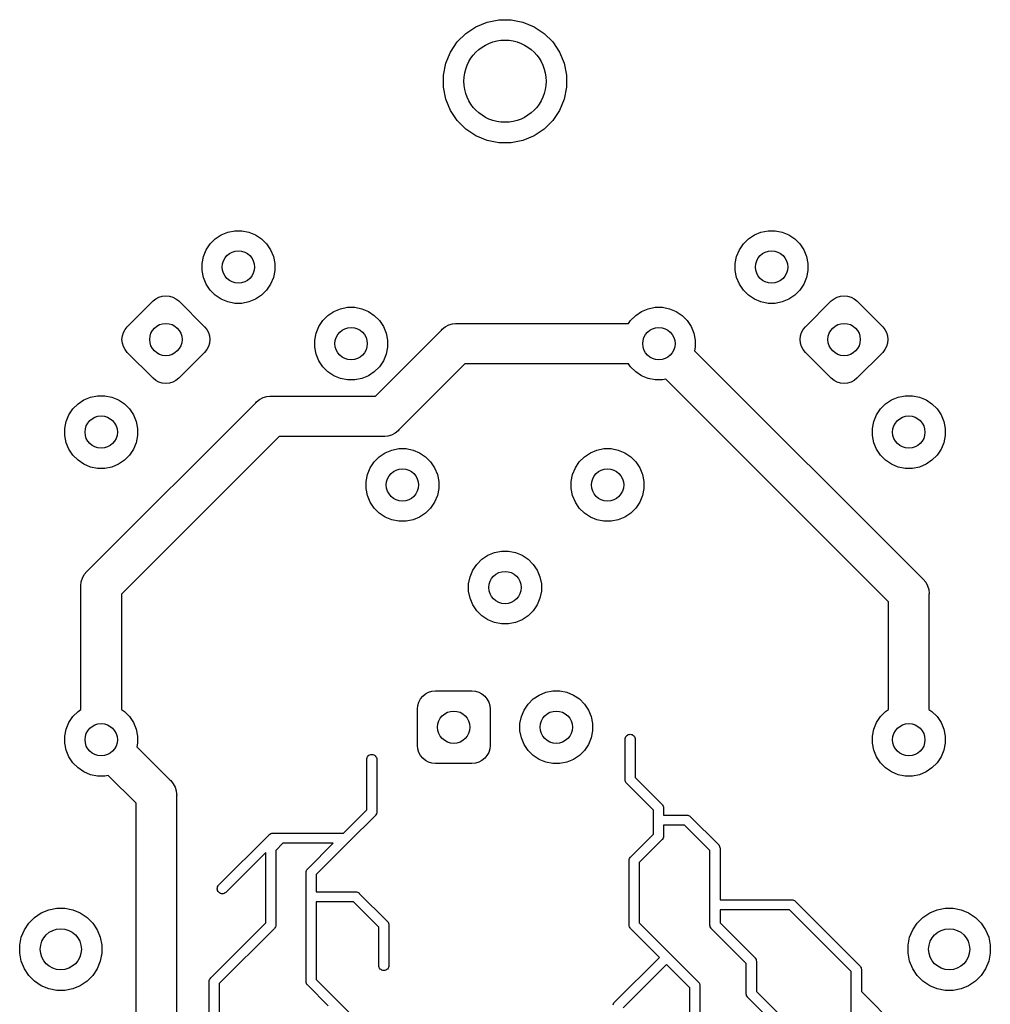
# Model space of a CAD drawing. Extents: x 5.02 to 6.67, y -5.6 to -2.91.
# Tile 9 of 9: x 5.37 to 6.32, y -3.87 to -2.91. Entities that reach past the tile are written whole.
import ezdxf

# ---------------------------------------------------------------- set-up
doc = ezdxf.new("R2010")
doc.units = 0
doc.header["$MEASUREMENT"] = 0
doc.layers.add('BLACK', color=7, linetype='CONTINUOUS')

msp = doc.modelspace()

# ---------------------------------------------------------------- linework, layer by layer
at = {"layer": 'BLACK', "linetype": 'CONTINUOUS'}
for p, q in [((5.81804, -2.91927), (5.82896, -2.91475)), ((5.82896, -2.91475), (5.84055, -2.91244)), ((5.84055, -2.91244), (5.85237, -2.91244)), ((5.85237, -2.91244), (5.86396, -2.91475)), ((5.86396, -2.91475), (5.87488, -2.91927)), ((5.79985, -2.93419), (5.80821, -2.92584)), ((5.80821, -2.92584), (5.81804, -2.91927)), ((5.87488, -2.91927), (5.8847, -2.92584)), ((5.8847, -2.92584), (5.89306, -2.93419)), ((5.79329, -2.94402), (5.79985, -2.93419)), ((5.89306, -2.93419), (5.89963, -2.94402)), ((5.78876, -2.95494), (5.79329, -2.94402)), ((5.89963, -2.94402), (5.90415, -2.95494)), ((5.78646, -2.96653), (5.78876, -2.95494)), ((5.90415, -2.95494), (5.90646, -2.96653)), ((5.78646, -2.97835), (5.78646, -2.96653)), ((5.90646, -2.96653), (5.90646, -2.97835)), ((5.78876, -2.98994), (5.78646, -2.97835)), ((5.90646, -2.97835), (5.90415, -2.98994)), ((5.79329, -3.00086), (5.78876, -2.98994)), ((5.90415, -2.98994), (5.89963, -3.00086)), ((5.79985, -3.01069), (5.79329, -3.00086)), ((5.89963, -3.00086), (5.89306, -3.01069)), ((5.80821, -3.01905), (5.79985, -3.01069)), ((5.89306, -3.01069), (5.8847, -3.01905)), ((5.81804, -3.02561), (5.80821, -3.01905)), ((5.8847, -3.01905), (5.87488, -3.02561)), ((5.82896, -3.03014), (5.81804, -3.02561)), ((5.84055, -3.03244), (5.82896, -3.03014)), ((5.85237, -3.03244), (5.84055, -3.03244)), ((5.86396, -3.03014), (5.85237, -3.03244)), ((5.87488, -3.02561), (5.86396, -3.03014)), ((5.56975, -3.12222), (5.5762, -3.11955)), ((5.5762, -3.11955), (5.58305, -3.11819)), ((5.58305, -3.11819), (5.59003, -3.11819)), ((5.59003, -3.11819), (5.59687, -3.11955)), ((5.59687, -3.11955), (5.60332, -3.12222)), ((6.08959, -3.12222), (6.09604, -3.11955)), ((6.09604, -3.11955), (6.10289, -3.11819)), ((6.10289, -3.11819), (6.10987, -3.11819)), ((6.10987, -3.11819), (6.11671, -3.11955)), ((6.11671, -3.11955), (6.12316, -3.12222)), ((5.55901, -3.13103), (5.56395, -3.1261)), ((5.56395, -3.1261), (5.56975, -3.12222)), ((5.60332, -3.12222), (5.60912, -3.1261)), ((5.60912, -3.1261), (5.61406, -3.13103)), ((6.07885, -3.13103), (6.08379, -3.1261)), ((6.08379, -3.1261), (6.08959, -3.12222)), ((6.12316, -3.12222), (6.12896, -3.1261)), ((6.12896, -3.1261), (6.1339, -3.13103)), ((5.55247, -3.14329), (5.55514, -3.13684)), ((5.55514, -3.13684), (5.55901, -3.13103)), ((5.61406, -3.13103), (5.61794, -3.13684)), ((5.61794, -3.13684), (5.62061, -3.14329)), ((6.07231, -3.14329), (6.07498, -3.13684)), ((6.07498, -3.13684), (6.07885, -3.13103)), ((6.1339, -3.13103), (6.13778, -3.13684)), ((6.13778, -3.13684), (6.14045, -3.14329)), ((5.5511, -3.15013), (5.55247, -3.14329)), ((5.62061, -3.14329), (5.62197, -3.15013)), ((6.07094, -3.15013), (6.07231, -3.14329)), ((6.14045, -3.14329), (6.14181, -3.15013)), ((5.5511, -3.15711), (5.5511, -3.15013)), ((5.55247, -3.16396), (5.5511, -3.15711)), ((5.62197, -3.15711), (5.62061, -3.16396)), ((5.62197, -3.15013), (5.62197, -3.15711)), ((6.07094, -3.15711), (6.07094, -3.15013)), ((6.07231, -3.16396), (6.07094, -3.15711)), ((6.14181, -3.15711), (6.14045, -3.16396)), ((6.14181, -3.15013), (6.14181, -3.15711)), ((5.55514, -3.1704), (5.55247, -3.16396)), ((5.62061, -3.16396), (5.61794, -3.1704)), ((6.07498, -3.1704), (6.07231, -3.16396)), ((6.14045, -3.16396), (6.13778, -3.1704)), ((5.55901, -3.17621), (5.55514, -3.1704)), ((5.56395, -3.18114), (5.55901, -3.17621)), ((5.61406, -3.17621), (5.60912, -3.18114)), ((5.61794, -3.1704), (5.61406, -3.17621)), ((6.07885, -3.17621), (6.07498, -3.1704)), ((6.08379, -3.18114), (6.07885, -3.17621)), ((6.1339, -3.17621), (6.12896, -3.18114)), ((6.13778, -3.1704), (6.1339, -3.17621)), ((5.47824, -3.2118), (5.5033, -3.18675)), ((5.5033, -3.18675), (5.50598, -3.18455)), ((5.50598, -3.18455), (5.50905, -3.18291)), ((5.50905, -3.18291), (5.51237, -3.1819)), ((5.51237, -3.1819), (5.51583, -3.18156)), ((5.51583, -3.18156), (5.51928, -3.1819)), ((5.51928, -3.1819), (5.52261, -3.18291)), ((5.52261, -3.18291), (5.52567, -3.18455)), ((5.52567, -3.18455), (5.52835, -3.18675)), ((5.52835, -3.18675), (5.55341, -3.2118)), ((5.56975, -3.18502), (5.56395, -3.18114)), ((5.5762, -3.18769), (5.56975, -3.18502)), ((5.60332, -3.18502), (5.59687, -3.18769)), ((5.60912, -3.18114), (5.60332, -3.18502)), ((6.08959, -3.18502), (6.08379, -3.18114)), ((6.09604, -3.18769), (6.08959, -3.18502)), ((6.12316, -3.18502), (6.11671, -3.18769)), ((6.12896, -3.18114), (6.12316, -3.18502)), ((6.13951, -3.2118), (6.16456, -3.18675)), ((6.16456, -3.18675), (6.16724, -3.18455)), ((6.16724, -3.18455), (6.17031, -3.18291)), ((6.17031, -3.18291), (6.17363, -3.1819)), ((6.17363, -3.1819), (6.17709, -3.18156)), ((6.17709, -3.18156), (6.18054, -3.1819)), ((6.18054, -3.1819), (6.18387, -3.18291)), ((6.18387, -3.18291), (6.18693, -3.18455)), ((6.18693, -3.18455), (6.18962, -3.18675)), ((6.18962, -3.18675), (6.21467, -3.2118)), ((5.58305, -3.18905), (5.5762, -3.18769)), ((5.59003, -3.18905), (5.58305, -3.18905)), ((5.59687, -3.18769), (5.59003, -3.18905)), ((5.67387, -3.20082), (5.67967, -3.19695)), ((5.67967, -3.19695), (5.68612, -3.19428)), ((5.68612, -3.19428), (5.69297, -3.19291)), ((5.69297, -3.19291), (5.69995, -3.19291)), ((5.69995, -3.19291), (5.70679, -3.19428)), ((5.70679, -3.19428), (5.71324, -3.19695)), ((5.71324, -3.19695), (5.71904, -3.20082)), ((5.97387, -3.20082), (5.97967, -3.19695)), ((5.97967, -3.19695), (5.98612, -3.19428)), ((5.98612, -3.19428), (5.99297, -3.19291)), ((5.99297, -3.19291), (5.99995, -3.19291)), ((5.99995, -3.19291), (6.00679, -3.19428)), ((6.00679, -3.19428), (6.01324, -3.19695)), ((6.01324, -3.19695), (6.01904, -3.20082)), ((6.10289, -3.18905), (6.09604, -3.18769)), ((6.10987, -3.18905), (6.10289, -3.18905)), ((6.11671, -3.18769), (6.10987, -3.18905)), ((5.66506, -3.21156), (5.66893, -3.20576)), ((5.66893, -3.20576), (5.67387, -3.20082)), ((5.71904, -3.20082), (5.72398, -3.20576)), ((5.72398, -3.20576), (5.72786, -3.21156)), ((5.96699, -3.20866), (5.96893, -3.20576)), ((5.96893, -3.20576), (5.97387, -3.20082)), ((6.01904, -3.20082), (6.02398, -3.20576)), ((6.02398, -3.20576), (6.02786, -3.21156)), ((5.4744, -3.21755), (5.47604, -3.21449)), ((5.47604, -3.21449), (5.47824, -3.2118)), ((5.55341, -3.2118), (5.55561, -3.21449)), ((5.55561, -3.21449), (5.55725, -3.21755)), ((5.66239, -3.21801), (5.66506, -3.21156)), ((5.72019, -3.27953), (5.78461, -3.21511)), ((5.72786, -3.21156), (5.73053, -3.21801)), ((5.78461, -3.21511), (5.78523, -3.21436)), ((5.78523, -3.21436), (5.78822, -3.2119)), ((5.78822, -3.2119), (5.79164, -3.21007)), ((5.79164, -3.21007), (5.79535, -3.20895)), ((5.79535, -3.20895), (5.79825, -3.20866)), ((5.79825, -3.20866), (5.79921, -3.20857)), ((5.79825, -3.20866), (5.79825, -3.20866)), ((5.79921, -3.20857), (5.80018, -3.20866)), ((5.80018, -3.20866), (5.96699, -3.20866)), ((6.02786, -3.21156), (6.03053, -3.21801)), ((6.13566, -3.21755), (6.1373, -3.21449)), ((6.1373, -3.21449), (6.13951, -3.2118)), ((6.21467, -3.2118), (6.21687, -3.21449)), ((6.21687, -3.21449), (6.21851, -3.21755)), ((5.47305, -3.22433), (5.47339, -3.22088)), ((5.47339, -3.22779), (5.47305, -3.22433)), ((5.47339, -3.22088), (5.4744, -3.21755)), ((5.55725, -3.21755), (5.55826, -3.22088)), ((5.55826, -3.22088), (5.5586, -3.22433)), ((5.5586, -3.22433), (5.55826, -3.22779)), ((5.66102, -3.22486), (5.66239, -3.21801)), ((5.66102, -3.23184), (5.66102, -3.22486)), ((5.73053, -3.21801), (5.73189, -3.22486)), ((5.73189, -3.22486), (5.73189, -3.23184)), ((6.03053, -3.21801), (6.03189, -3.22486)), ((6.03189, -3.22486), (6.03189, -3.23184)), ((6.13432, -3.22433), (6.13466, -3.22088)), ((6.13466, -3.22779), (6.13432, -3.22433)), ((6.13466, -3.22088), (6.13566, -3.21755)), ((6.21851, -3.21755), (6.21952, -3.22088)), ((6.21952, -3.22088), (6.21986, -3.22433)), ((6.21986, -3.22433), (6.21952, -3.22779)), ((5.4744, -3.23111), (5.47339, -3.22779)), ((5.47604, -3.23417), (5.4744, -3.23111)), ((5.47824, -3.23686), (5.47604, -3.23417)), ((5.55561, -3.23417), (5.55341, -3.23686)), ((5.55725, -3.23111), (5.55561, -3.23417)), ((5.55826, -3.22779), (5.55725, -3.23111)), ((5.66239, -3.23868), (5.66102, -3.23184)), ((5.73189, -3.23184), (5.73053, -3.23868)), ((6.03189, -3.23184), (6.03121, -3.23526)), ((6.03121, -3.23526), (6.25339, -3.45744)), ((6.13566, -3.23111), (6.13466, -3.22779)), ((6.1373, -3.23417), (6.13566, -3.23111)), ((6.13951, -3.23686), (6.1373, -3.23417)), ((6.21687, -3.23417), (6.21467, -3.23686)), ((6.21851, -3.23111), (6.21687, -3.23417)), ((6.21952, -3.22779), (6.21851, -3.23111)), ((5.5033, -3.26191), (5.47824, -3.23686)), ((5.55341, -3.23686), (5.52835, -3.26191)), ((5.66506, -3.24513), (5.66239, -3.23868)), ((5.66893, -3.25093), (5.66506, -3.24513)), ((5.72786, -3.24513), (5.72398, -3.25093)), ((5.73053, -3.23868), (5.72786, -3.24513)), ((6.16456, -3.26191), (6.13951, -3.23686)), ((6.21467, -3.23686), (6.18962, -3.26191)), ((5.67387, -3.25587), (5.66893, -3.25093)), ((5.72398, -3.25093), (5.71904, -3.25587)), ((5.80737, -3.24803), (5.74295, -3.31245)), ((5.96699, -3.24803), (5.80737, -3.24803)), ((5.96893, -3.25093), (5.96699, -3.24803)), ((5.97387, -3.25587), (5.96893, -3.25093)), ((5.50598, -3.26412), (5.5033, -3.26191)), ((5.50905, -3.26575), (5.50598, -3.26412)), ((5.52567, -3.26412), (5.52261, -3.26575)), ((5.52835, -3.26191), (5.52567, -3.26412)), ((5.67967, -3.25975), (5.67387, -3.25587)), ((5.68612, -3.26242), (5.67967, -3.25975)), ((5.69297, -3.26378), (5.68612, -3.26242)), ((5.69995, -3.26378), (5.69297, -3.26378)), ((5.70679, -3.26242), (5.69995, -3.26378)), ((5.71324, -3.25975), (5.70679, -3.26242)), ((5.71904, -3.25587), (5.71324, -3.25975)), ((5.97967, -3.25975), (5.97387, -3.25587)), ((5.98612, -3.26242), (5.97967, -3.25975)), ((5.99297, -3.26378), (5.98612, -3.26242)), ((5.99995, -3.26378), (5.99297, -3.26378)), ((6.00337, -3.2631), (5.99995, -3.26378)), ((6.22047, -3.4802), (6.00337, -3.2631)), ((6.16724, -3.26412), (6.16456, -3.26191)), ((6.17031, -3.26575), (6.16724, -3.26412)), ((6.18693, -3.26412), (6.18387, -3.26575)), ((6.18962, -3.26191), (6.18693, -3.26412)), ((5.51237, -3.26676), (5.50905, -3.26575)), ((5.51583, -3.2671), (5.51237, -3.26676)), ((5.51928, -3.26676), (5.51583, -3.2671)), ((5.52261, -3.26575), (5.51928, -3.26676)), ((6.17363, -3.26676), (6.17031, -3.26575)), ((6.17709, -3.2671), (6.17363, -3.26676)), ((6.18054, -3.26676), (6.17709, -3.2671)), ((6.18387, -3.26575), (6.18054, -3.26676)), ((5.43017, -3.28704), (5.43597, -3.28317)), ((5.43597, -3.28317), (5.44242, -3.2805)), ((5.44242, -3.2805), (5.44927, -3.27913)), ((5.44927, -3.27913), (5.45625, -3.27913)), ((5.45625, -3.27913), (5.46309, -3.2805)), ((5.46309, -3.2805), (5.46954, -3.28317)), ((5.46954, -3.28317), (5.47534, -3.28704)), ((5.60412, -3.28523), (5.60712, -3.28277)), ((5.60712, -3.28277), (5.61054, -3.28094)), ((5.61054, -3.28094), (5.61425, -3.27981)), ((5.61425, -3.27981), (5.61714, -3.27953)), ((5.61714, -3.27953), (5.61811, -3.27943)), ((5.61811, -3.27943), (5.61908, -3.27953)), ((5.61908, -3.27953), (5.72019, -3.27953)), ((6.21757, -3.28704), (6.22337, -3.28317)), ((6.22337, -3.28317), (6.22982, -3.2805)), ((6.22982, -3.2805), (6.23667, -3.27913)), ((6.23667, -3.27913), (6.24365, -3.27913)), ((6.24365, -3.27913), (6.25049, -3.2805)), ((6.25049, -3.2805), (6.25694, -3.28317)), ((6.25694, -3.28317), (6.26274, -3.28704)), ((5.42136, -3.29778), (5.42523, -3.29198)), ((5.42523, -3.29198), (5.43017, -3.28704)), ((5.43952, -3.44996), (5.60351, -3.28598)), ((5.47534, -3.28704), (5.48028, -3.29198)), ((5.48028, -3.29198), (5.48416, -3.29778)), ((5.60351, -3.28598), (5.60412, -3.28523)), ((6.20876, -3.29778), (6.21263, -3.29198)), ((6.21263, -3.29198), (6.21757, -3.28704)), ((6.26274, -3.28704), (6.26768, -3.29198)), ((6.26768, -3.29198), (6.27156, -3.29778)), ((5.41868, -3.30423), (5.42136, -3.29778)), ((5.48416, -3.29778), (5.48683, -3.30423)), ((6.20609, -3.30423), (6.20876, -3.29778)), ((6.27156, -3.29778), (6.27423, -3.30423)), ((5.41732, -3.31108), (5.41868, -3.30423)), ((5.41732, -3.31806), (5.41732, -3.31108)), ((5.48683, -3.30423), (5.48819, -3.31108)), ((5.48819, -3.31108), (5.48819, -3.31806)), ((6.20472, -3.31108), (6.20609, -3.30423)), ((6.20472, -3.31806), (6.20472, -3.31108)), ((6.27423, -3.30423), (6.27559, -3.31108)), ((6.27559, -3.31108), (6.27559, -3.31806)), ((5.41868, -3.3249), (5.41732, -3.31806)), ((5.62626, -3.3189), (5.47244, -3.47272)), ((5.48819, -3.31806), (5.48683, -3.3249)), ((5.72738, -3.3189), (5.62626, -3.3189)), ((5.72835, -3.31899), (5.72738, -3.3189)), ((5.72931, -3.3189), (5.72835, -3.31899)), ((5.73221, -3.31861), (5.72931, -3.3189)), ((5.73592, -3.31749), (5.73221, -3.31861)), ((5.73934, -3.31566), (5.73592, -3.31749)), ((5.74233, -3.3132), (5.73934, -3.31566)), ((5.74295, -3.31245), (5.74233, -3.3132)), ((6.20609, -3.3249), (6.20472, -3.31806)), ((6.27559, -3.31806), (6.27423, -3.3249)), ((5.42136, -3.33135), (5.41868, -3.3249)), ((5.42523, -3.33715), (5.42136, -3.33135)), ((5.48416, -3.33135), (5.48028, -3.33715)), ((5.48683, -3.3249), (5.48416, -3.33135)), ((5.73612, -3.33207), (5.74297, -3.33071)), ((5.74297, -3.33071), (5.74995, -3.33071)), ((5.74995, -3.33071), (5.75679, -3.33207)), ((5.93612, -3.33207), (5.94297, -3.33071)), ((5.94297, -3.33071), (5.94995, -3.33071)), ((5.94995, -3.33071), (5.95679, -3.33207)), ((6.20876, -3.33135), (6.20609, -3.3249)), ((6.21263, -3.33715), (6.20876, -3.33135)), ((6.27156, -3.33135), (6.26768, -3.33715)), ((6.27423, -3.3249), (6.27156, -3.33135)), ((5.43017, -3.34209), (5.42523, -3.33715)), ((5.48028, -3.33715), (5.47534, -3.34209)), ((5.71893, -3.34355), (5.72387, -3.33862)), ((5.72387, -3.33862), (5.72967, -3.33474)), ((5.72967, -3.33474), (5.73612, -3.33207)), ((5.75679, -3.33207), (5.76324, -3.33474)), ((5.76324, -3.33474), (5.76904, -3.33862)), ((5.76904, -3.33862), (5.77398, -3.34355)), ((5.91893, -3.34355), (5.92387, -3.33862)), ((5.92387, -3.33862), (5.92967, -3.33474)), ((5.92967, -3.33474), (5.93612, -3.33207)), ((5.95679, -3.33207), (5.96324, -3.33474)), ((5.96324, -3.33474), (5.96904, -3.33862)), ((5.96904, -3.33862), (5.97398, -3.34355)), ((6.21757, -3.34209), (6.21263, -3.33715)), ((6.26768, -3.33715), (6.26274, -3.34209)), ((5.43597, -3.34597), (5.43017, -3.34209)), ((5.44242, -3.34864), (5.43597, -3.34597)), ((5.44927, -3.35), (5.44242, -3.34864)), ((5.45625, -3.35), (5.44927, -3.35)), ((5.46309, -3.34864), (5.45625, -3.35)), ((5.46954, -3.34597), (5.46309, -3.34864)), ((5.47534, -3.34209), (5.46954, -3.34597)), ((5.71239, -3.35581), (5.71506, -3.34936)), ((5.71506, -3.34936), (5.71893, -3.34355)), ((5.77398, -3.34355), (5.77786, -3.34936)), ((5.77786, -3.34936), (5.78053, -3.35581)), ((5.91239, -3.35581), (5.91506, -3.34936)), ((5.91506, -3.34936), (5.91893, -3.34355)), ((5.97398, -3.34355), (5.97786, -3.34936)), ((5.97786, -3.34936), (5.98053, -3.35581)), ((6.22337, -3.34597), (6.21757, -3.34209)), ((6.22982, -3.34864), (6.22337, -3.34597)), ((6.23667, -3.35), (6.22982, -3.34864)), ((6.24365, -3.35), (6.23667, -3.35)), ((6.25049, -3.34864), (6.24365, -3.35)), ((6.25694, -3.34597), (6.25049, -3.34864)), ((6.26274, -3.34209), (6.25694, -3.34597)), ((5.71102, -3.36265), (5.71239, -3.35581)), ((5.78053, -3.35581), (5.78189, -3.36265)), ((5.91102, -3.36265), (5.91239, -3.35581)), ((5.98053, -3.35581), (5.98189, -3.36265)), ((5.71102, -3.36963), (5.71102, -3.36265)), ((5.71239, -3.37648), (5.71102, -3.36963)), ((5.78189, -3.36963), (5.78053, -3.37648)), ((5.78189, -3.36265), (5.78189, -3.36963)), ((5.91102, -3.36963), (5.91102, -3.36265)), ((5.91239, -3.37648), (5.91102, -3.36963)), ((5.98189, -3.36963), (5.98053, -3.37648)), ((5.98189, -3.36265), (5.98189, -3.36963)), ((5.71506, -3.38293), (5.71239, -3.37648)), ((5.78053, -3.37648), (5.77786, -3.38293)), ((5.91506, -3.38293), (5.91239, -3.37648)), ((5.98053, -3.37648), (5.97786, -3.38293)), ((5.71893, -3.38873), (5.71506, -3.38293)), ((5.72387, -3.39366), (5.71893, -3.38873)), ((5.77398, -3.38873), (5.76904, -3.39366)), ((5.77786, -3.38293), (5.77398, -3.38873)), ((5.91893, -3.38873), (5.91506, -3.38293)), ((5.92387, -3.39366), (5.91893, -3.38873)), ((5.97398, -3.38873), (5.96904, -3.39366)), ((5.97786, -3.38293), (5.97398, -3.38873)), ((5.72967, -3.39754), (5.72387, -3.39366)), ((5.73612, -3.40021), (5.72967, -3.39754)), ((5.76324, -3.39754), (5.75679, -3.40021)), ((5.76904, -3.39366), (5.76324, -3.39754)), ((5.92967, -3.39754), (5.92387, -3.39366)), ((5.93612, -3.40021), (5.92967, -3.39754)), ((5.96324, -3.39754), (5.95679, -3.40021)), ((5.96904, -3.39366), (5.96324, -3.39754)), ((5.74297, -3.40157), (5.73612, -3.40021)), ((5.74995, -3.40157), (5.74297, -3.40157)), ((5.75679, -3.40021), (5.74995, -3.40157)), ((5.94297, -3.40157), (5.93612, -3.40021)), ((5.94995, -3.40157), (5.94297, -3.40157)), ((5.95679, -3.40021), (5.94995, -3.40157)), ((5.82387, -3.43862), (5.82967, -3.43474)), ((5.82967, -3.43474), (5.83612, -3.43207)), ((5.83612, -3.43207), (5.84297, -3.43071)), ((5.84297, -3.43071), (5.84995, -3.43071)), ((5.84995, -3.43071), (5.85679, -3.43207)), ((5.85679, -3.43207), (5.86324, -3.43474)), ((5.86324, -3.43474), (5.86904, -3.43862)), ((5.81506, -3.44936), (5.81893, -3.44355)), ((5.81893, -3.44355), (5.82387, -3.43862)), ((5.86904, -3.43862), (5.87398, -3.44355)), ((5.87398, -3.44355), (5.87786, -3.44936)), ((5.43448, -3.457), (5.43631, -3.45358)), ((5.43631, -3.45358), (5.43877, -3.45058)), ((5.43877, -3.45058), (5.43952, -3.44996)), ((5.81102, -3.46265), (5.81239, -3.45581)), ((5.81239, -3.45581), (5.81506, -3.44936)), ((5.87786, -3.44936), (5.88053, -3.45581)), ((5.88053, -3.45581), (5.88189, -3.46265)), ((5.43298, -3.46457), (5.43336, -3.46071)), ((5.43307, -3.46553), (5.43298, -3.46457)), ((5.43307, -3.5851), (5.43307, -3.46553)), ((5.43336, -3.46071), (5.4337, -3.45958)), ((5.4337, -3.45958), (5.43448, -3.457)), ((5.81102, -3.46963), (5.81102, -3.46265)), ((5.88189, -3.46265), (5.88189, -3.46963)), ((6.25339, -3.45744), (6.25414, -3.45806)), ((6.25414, -3.45806), (6.2566, -3.46106)), ((6.2566, -3.46106), (6.25843, -3.46448)), ((6.25843, -3.46448), (6.25956, -3.46819)), ((5.47244, -3.47272), (5.47244, -3.58511)), ((5.81239, -3.47648), (5.81102, -3.46963)), ((5.88189, -3.46963), (5.88053, -3.47648)), ((6.25956, -3.46819), (6.25994, -3.47205)), ((6.25994, -3.47205), (6.25984, -3.47301)), ((6.25984, -3.47301), (6.25984, -3.58511)), ((5.81506, -3.48293), (5.81239, -3.47648)), ((5.81893, -3.48873), (5.81506, -3.48293)), ((5.87786, -3.48293), (5.87398, -3.48873)), ((5.88053, -3.47648), (5.87786, -3.48293)), ((6.22047, -3.5384), (6.22047, -3.4802)), ((5.82387, -3.49366), (5.81893, -3.48873)), ((5.82967, -3.49754), (5.82387, -3.49366)), ((5.86904, -3.49366), (5.86324, -3.49754)), ((5.87398, -3.48873), (5.86904, -3.49366)), ((5.83612, -3.50021), (5.82967, -3.49754)), ((5.84297, -3.50157), (5.83612, -3.50021)), ((5.84995, -3.50157), (5.84297, -3.50157)), ((5.85679, -3.50021), (5.84995, -3.50157)), ((5.86324, -3.49754), (5.85679, -3.50021)), ((6.22047, -3.58511), (6.22047, -3.5384)), ((6.22047, -3.5384), (6.22047, -3.5384)), ((5.76621, -3.57212), (5.7689, -3.56991)), ((5.7689, -3.56991), (5.77196, -3.56828)), ((5.77196, -3.56828), (5.77528, -3.56727)), ((5.77528, -3.56727), (5.77874, -3.56693)), ((5.77874, -3.56693), (5.81417, -3.56693)), ((5.81417, -3.56693), (5.81763, -3.56727)), ((5.81763, -3.56727), (5.82095, -3.56828)), ((5.82095, -3.56828), (5.82402, -3.56991)), ((5.82402, -3.56991), (5.8267, -3.57212)), ((5.87387, -3.57484), (5.87967, -3.57096)), ((5.87967, -3.57096), (5.88612, -3.56829)), ((5.88612, -3.56829), (5.89297, -3.56693)), ((5.89297, -3.56693), (5.89995, -3.56693)), ((5.89995, -3.56693), (5.90679, -3.56829)), ((5.90679, -3.56829), (5.91324, -3.57096)), ((5.91324, -3.57096), (5.91904, -3.57484)), ((5.76102, -3.58465), (5.76136, -3.58119)), ((5.76136, -3.58119), (5.76237, -3.57787)), ((5.76237, -3.57787), (5.76401, -3.5748)), ((5.76401, -3.5748), (5.76621, -3.57212)), ((5.8267, -3.57212), (5.8289, -3.5748)), ((5.8289, -3.5748), (5.83054, -3.57787)), ((5.83054, -3.57787), (5.83155, -3.58119)), ((5.83155, -3.58119), (5.83189, -3.58465)), ((5.86506, -3.58558), (5.86893, -3.57977)), ((5.86893, -3.57977), (5.87387, -3.57484)), ((5.91904, -3.57484), (5.92398, -3.57977)), ((5.92398, -3.57977), (5.92786, -3.58558)), ((5.42523, -3.59198), (5.43017, -3.58704)), ((5.43017, -3.58704), (5.43307, -3.5851)), ((5.47244, -3.58511), (5.47534, -3.58704)), ((5.47534, -3.58704), (5.48028, -3.59198)), ((5.76102, -3.62008), (5.76102, -3.58465)), ((5.83189, -3.58465), (5.83189, -3.62008)), ((5.86239, -3.59203), (5.86506, -3.58558)), ((5.92786, -3.58558), (5.93053, -3.59203)), ((6.21263, -3.59198), (6.21757, -3.58704)), ((6.21757, -3.58704), (6.22047, -3.58511)), ((6.25984, -3.58511), (6.26274, -3.58704)), ((6.26274, -3.58704), (6.26768, -3.59198)), ((5.41868, -3.60423), (5.42136, -3.59778)), ((5.42136, -3.59778), (5.42523, -3.59198)), ((5.48028, -3.59198), (5.48416, -3.59778)), ((5.48416, -3.59778), (5.48683, -3.60423)), ((5.86102, -3.59887), (5.86239, -3.59203)), ((5.86102, -3.60585), (5.86102, -3.59887)), ((5.93053, -3.59203), (5.93189, -3.59887)), ((5.93189, -3.59887), (5.93189, -3.60585)), ((6.20609, -3.60423), (6.20876, -3.59778)), ((6.20876, -3.59778), (6.21263, -3.59198)), ((6.26768, -3.59198), (6.27156, -3.59778)), ((6.27156, -3.59778), (6.27423, -3.60423)), ((5.41732, -3.61108), (5.41868, -3.60423)), ((5.48683, -3.60423), (5.48819, -3.61108)), ((5.86239, -3.6127), (5.86102, -3.60585)), ((5.93189, -3.60585), (5.93053, -3.6127)), ((5.96501, -3.61068), (5.96576, -3.61006)), ((5.96576, -3.61006), (5.96661, -3.6096)), ((5.96661, -3.6096), (5.96754, -3.60932)), ((5.96754, -3.60932), (5.9685, -3.60923)), ((5.9685, -3.60923), (5.96947, -3.60932)), ((5.96947, -3.60932), (5.9704, -3.6096)), ((5.9704, -3.6096), (5.97125, -3.61006)), ((5.97125, -3.61006), (5.972, -3.61068)), ((6.20472, -3.61108), (6.20609, -3.60423)), ((6.27423, -3.60423), (6.27559, -3.61108)), ((5.41732, -3.61806), (5.41732, -3.61108)), ((5.41868, -3.6249), (5.41732, -3.61806)), ((5.48819, -3.61806), (5.48751, -3.62148)), ((5.48819, -3.61108), (5.48819, -3.61806)), ((5.86506, -3.61915), (5.86239, -3.6127)), ((5.86893, -3.62495), (5.86506, -3.61915)), ((5.92786, -3.61915), (5.92398, -3.62495)), ((5.93053, -3.6127), (5.92786, -3.61915)), ((5.96358, -3.61393), (5.96365, -3.61321)), ((5.96358, -3.6533), (5.96358, -3.61393)), ((5.96365, -3.61321), (5.96394, -3.61228)), ((5.96394, -3.61228), (5.96439, -3.61143)), ((5.96439, -3.61143), (5.96501, -3.61068)), ((5.972, -3.61068), (5.97262, -3.61143)), ((5.97262, -3.61143), (5.97307, -3.61228)), ((5.97307, -3.61228), (5.97335, -3.61321)), ((5.97335, -3.61321), (5.97343, -3.61393)), ((5.97343, -3.61393), (5.97343, -3.6515)), ((6.20472, -3.61806), (6.20472, -3.61108)), ((6.20609, -3.6249), (6.20472, -3.61806)), ((6.27559, -3.61806), (6.27423, -3.6249)), ((6.27559, -3.61108), (6.27559, -3.61806)), ((5.42136, -3.63135), (5.41868, -3.6249)), ((5.48751, -3.62148), (5.51984, -3.65381)), ((5.71464, -3.62929), (5.71557, -3.62901)), ((5.71557, -3.62901), (5.71654, -3.62891)), ((5.71654, -3.62891), (5.7175, -3.62901)), ((5.7175, -3.62901), (5.71843, -3.62929)), ((5.76136, -3.62354), (5.76102, -3.62008)), ((5.76237, -3.62686), (5.76136, -3.62354)), ((5.76401, -3.62992), (5.76237, -3.62686)), ((5.83054, -3.62686), (5.8289, -3.62992)), ((5.83155, -3.62354), (5.83054, -3.62686)), ((5.83189, -3.62008), (5.83155, -3.62354)), ((5.87387, -3.62988), (5.86893, -3.62495)), ((5.92398, -3.62495), (5.91904, -3.62988)), ((6.20876, -3.63135), (6.20609, -3.6249)), ((6.27423, -3.6249), (6.27156, -3.63135)), ((5.42523, -3.63715), (5.42136, -3.63135)), ((5.43017, -3.64209), (5.42523, -3.63715)), ((5.71161, -3.63362), (5.71169, -3.63289)), ((5.71161, -3.683), (5.71161, -3.63362)), ((5.71169, -3.63289), (5.71197, -3.63197)), ((5.71197, -3.63197), (5.71242, -3.63111)), ((5.71242, -3.63111), (5.71304, -3.63036)), ((5.71304, -3.63036), (5.71379, -3.62975)), ((5.71379, -3.62975), (5.71464, -3.62929)), ((5.71843, -3.62929), (5.71928, -3.62975)), ((5.71928, -3.62975), (5.72003, -3.63036)), ((5.72003, -3.63036), (5.72065, -3.63111)), ((5.72065, -3.63111), (5.7211, -3.63197)), ((5.7211, -3.63197), (5.72139, -3.63289)), ((5.72139, -3.63289), (5.72146, -3.63362)), ((5.72146, -3.63362), (5.72146, -3.6848)), ((5.76621, -3.63261), (5.76401, -3.62992)), ((5.7689, -3.63481), (5.76621, -3.63261)), ((5.77196, -3.63645), (5.7689, -3.63481)), ((5.77528, -3.63745), (5.77196, -3.63645)), ((5.77874, -3.6378), (5.77528, -3.63745)), ((5.81417, -3.6378), (5.77874, -3.6378)), ((5.81763, -3.63745), (5.81417, -3.6378)), ((5.82095, -3.63645), (5.81763, -3.63745)), ((5.82402, -3.63481), (5.82095, -3.63645)), ((5.8267, -3.63261), (5.82402, -3.63481)), ((5.8289, -3.62992), (5.8267, -3.63261)), ((5.87967, -3.63376), (5.87387, -3.62988)), ((5.88612, -3.63643), (5.87967, -3.63376)), ((5.89297, -3.6378), (5.88612, -3.63643)), ((5.89995, -3.6378), (5.89297, -3.6378)), ((5.90679, -3.63643), (5.89995, -3.6378)), ((5.91324, -3.63376), (5.90679, -3.63643)), ((5.91904, -3.62988), (5.91324, -3.63376)), ((6.21263, -3.63715), (6.20876, -3.63135)), ((6.21757, -3.64209), (6.21263, -3.63715)), ((6.26768, -3.63715), (6.26274, -3.64209)), ((6.27156, -3.63135), (6.26768, -3.63715)), ((5.43597, -3.64597), (5.43017, -3.64209)), ((5.44242, -3.64864), (5.43597, -3.64597)), ((6.22337, -3.64597), (6.21757, -3.64209)), ((6.22982, -3.64864), (6.22337, -3.64597)), ((6.25694, -3.64597), (6.25049, -3.64864)), ((6.26274, -3.64209), (6.25694, -3.64597)), ((5.44927, -3.65), (5.44242, -3.64864)), ((5.45625, -3.65), (5.44927, -3.65)), ((5.45967, -3.64932), (5.45625, -3.65)), ((5.48692, -3.67657), (5.45967, -3.64932)), ((5.51984, -3.65381), (5.52059, -3.65443)), ((5.52059, -3.65443), (5.52305, -3.65743)), ((5.52305, -3.65743), (5.52488, -3.66085)), ((5.96356, -3.65354), (5.96358, -3.6533)), ((5.96358, -3.65378), (5.96356, -3.65354)), ((5.96365, -3.65451), (5.96358, -3.65378)), ((5.96358, -3.65378), (5.96358, -3.65378)), ((5.96394, -3.65544), (5.96365, -3.65451)), ((5.96439, -3.65629), (5.96394, -3.65544)), ((5.96501, -3.65704), (5.96439, -3.65629)), ((5.9652, -3.65719), (5.96501, -3.65704)), ((5.99114, -3.68314), (5.9652, -3.65719)), ((5.97343, -3.6515), (5.99937, -3.67745)), ((6.23667, -3.65), (6.22982, -3.64864)), ((6.24365, -3.65), (6.23667, -3.65)), ((6.25049, -3.64864), (6.24365, -3.65)), ((5.52488, -3.66085), (5.526, -3.66456)), ((5.526, -3.66456), (5.52629, -3.66745)), ((5.52629, -3.66745), (5.52629, -3.66745)), ((5.52629, -3.66745), (5.52638, -3.66842)), ((5.48692, -3.93511), (5.48692, -3.67657)), ((5.52638, -3.66842), (5.52629, -3.66938)), ((5.52629, -3.66938), (5.52629, -3.93511)), ((5.68891, -3.70571), (5.71161, -3.683)), ((5.72118, -3.68669), (5.7211, -3.68693)), ((5.72139, -3.686), (5.72118, -3.68669)), ((5.72146, -3.68528), (5.72139, -3.686)), ((5.72146, -3.6848), (5.72148, -3.68504)), ((5.72148, -3.68504), (5.72146, -3.68528)), ((5.72146, -3.68528), (5.72146, -3.68528)), ((5.99114, -3.69267), (5.99114, -3.68314)), ((5.99937, -3.67745), (5.99956, -3.67761)), ((5.99956, -3.67761), (5.99971, -3.67779)), ((5.99971, -3.67779), (5.99971, -3.67779)), ((5.99971, -3.67779), (6.00009, -3.67826)), ((6.00009, -3.67826), (6.00017, -3.67836)), ((6.00017, -3.67836), (6.00063, -3.67921)), ((6.00063, -3.67921), (6.00091, -3.68014)), ((6.00091, -3.68014), (6.00098, -3.68086)), ((6.00098, -3.68086), (6.00098, -3.68086)), ((6.00098, -3.68086), (6.00101, -3.6811)), ((6.00101, -3.6811), (6.00098, -3.68134)), ((6.00098, -3.68134), (6.00098, -3.68799)), ((5.71984, -3.68869), (5.6946, -3.71394)), ((5.72003, -3.68854), (5.71984, -3.68869)), ((5.72042, -3.68806), (5.72003, -3.68854)), ((5.72065, -3.68779), (5.72042, -3.68806)), ((5.7211, -3.68693), (5.72065, -3.68779)), ((5.99112, -3.69291), (5.99114, -3.69267)), ((5.99114, -3.69316), (5.99112, -3.69291)), ((5.99114, -3.70662), (5.99114, -3.69316)), ((6.00098, -3.68799), (6.02338, -3.68799)), ((6.02338, -3.68799), (6.02362, -3.68797)), ((6.02362, -3.68797), (6.02386, -3.68799)), ((6.02386, -3.68799), (6.02386, -3.68799)), ((6.02386, -3.68799), (6.02459, -3.68806)), ((6.02459, -3.68806), (6.02551, -3.68834)), ((6.02551, -3.68834), (6.02637, -3.6888)), ((6.02637, -3.6888), (6.02712, -3.68942)), ((6.02712, -3.68942), (6.02727, -3.6896)), ((6.02727, -3.6896), (6.05449, -3.71682)), ((5.61733, -3.70652), (5.61819, -3.70606)), ((5.61819, -3.70606), (5.61911, -3.70578)), ((5.61911, -3.70578), (5.61984, -3.70571)), ((5.61984, -3.70571), (5.62008, -3.70568)), ((5.61984, -3.70571), (5.61984, -3.70571)), ((5.62008, -3.70568), (5.62032, -3.70571)), ((5.62032, -3.70571), (5.62771, -3.70571)), ((5.62771, -3.70571), (5.62795, -3.70568)), ((5.62795, -3.70568), (5.62819, -3.70571)), ((5.62819, -3.70571), (5.68891, -3.70571)), ((6.02158, -3.69783), (6.00098, -3.69783)), ((6.00098, -3.69783), (6.00098, -3.70842)), ((6.04626, -3.72251), (6.02158, -3.69783)), ((5.56722, -3.75653), (5.61643, -3.70732)), ((5.61643, -3.70732), (5.61658, -3.70713)), ((5.61658, -3.70713), (5.61677, -3.70698)), ((5.61677, -3.70698), (5.61733, -3.70652)), ((5.62999, -3.71555), (5.62303, -3.72251)), ((5.67906, -3.71555), (5.62999, -3.71555)), ((5.65417, -3.74044), (5.67906, -3.71555)), ((5.69425, -3.71428), (5.6624, -3.74613)), ((5.69444, -3.71413), (5.69425, -3.71428)), ((5.6946, -3.71394), (5.69444, -3.71413)), ((5.6946, -3.71394), (5.6946, -3.71394)), ((5.6946, -3.71394), (5.6946, -3.71394)), ((5.96913, -3.72863), (5.99114, -3.70662)), ((5.99937, -3.71231), (5.97736, -3.73432)), ((5.99956, -3.71216), (5.99937, -3.71231)), ((5.99971, -3.71197), (5.99956, -3.71216)), ((6.00017, -3.71141), (5.99971, -3.71197)), ((5.99971, -3.71197), (5.99971, -3.71197)), ((6.00063, -3.71055), (6.00017, -3.71141)), ((6.00091, -3.70963), (6.00063, -3.71055)), ((6.00063, -3.71055), (6.00063, -3.71055)), ((6.00098, -3.7089), (6.00091, -3.70963)), ((6.00098, -3.70842), (6.00101, -3.70866)), ((6.00101, -3.70866), (6.00098, -3.7089)), ((6.00098, -3.7089), (6.00098, -3.7089)), ((5.61319, -3.72448), (5.57418, -3.76349)), ((5.61319, -3.79324), (5.61319, -3.72448)), ((5.62303, -3.72251), (5.62303, -3.79503)), ((6.04626, -3.77535), (6.04626, -3.72251)), ((6.05449, -3.71682), (6.05468, -3.71698)), ((6.05468, -3.71698), (6.05483, -3.71716)), ((6.05483, -3.71716), (6.05483, -3.71716)), ((6.05483, -3.71716), (6.05521, -3.71763)), ((6.05521, -3.71763), (6.05529, -3.71773)), ((6.05529, -3.71773), (6.05575, -3.71858)), ((6.05575, -3.71858), (6.05603, -3.71951)), ((6.05603, -3.71951), (6.0561, -3.72023)), ((6.0561, -3.72023), (6.0561, -3.72023)), ((6.0561, -3.72023), (6.05613, -3.72047)), ((6.05613, -3.72047), (6.0561, -3.72071)), ((6.0561, -3.72071), (6.0561, -3.77067)), ((5.9675, -3.73228), (5.96759, -3.73132)), ((5.96752, -3.73252), (5.9675, -3.73228)), ((5.96752, -3.79503), (5.96752, -3.73252)), ((5.96759, -3.73132), (5.96787, -3.73039)), ((5.96787, -3.73039), (5.96833, -3.72954)), ((5.96833, -3.72954), (5.96879, -3.72897)), ((5.96879, -3.72897), (5.96894, -3.72879)), ((5.96879, -3.72897), (5.96879, -3.72897)), ((5.96894, -3.72879), (5.96913, -3.72863)), ((5.97736, -3.73432), (5.97736, -3.79324)), ((5.65254, -3.74409), (5.65263, -3.74313)), ((5.65256, -3.74434), (5.65254, -3.74409)), ((5.65256, -3.76748), (5.65256, -3.74434)), ((5.65263, -3.74313), (5.65291, -3.7422)), ((5.65291, -3.7422), (5.65337, -3.74135)), ((5.65337, -3.74135), (5.65383, -3.74079)), ((5.65383, -3.74079), (5.65398, -3.7406)), ((5.65383, -3.74079), (5.65383, -3.74079)), ((5.65398, -3.7406), (5.65417, -3.74044)), ((5.6624, -3.74613), (5.6624, -3.7628)), ((5.56592, -3.75984), (5.56602, -3.75888)), ((5.56602, -3.76081), (5.56592, -3.75984)), ((5.56602, -3.75888), (5.5663, -3.75795)), ((5.5663, -3.76173), (5.56602, -3.76081)), ((5.5663, -3.75795), (5.56675, -3.7571)), ((5.56675, -3.76259), (5.5663, -3.76173)), ((5.56675, -3.7571), (5.56722, -3.75653)), ((5.56737, -3.76334), (5.56675, -3.76259)), ((5.56812, -3.76395), (5.56737, -3.76334)), ((5.57418, -3.76349), (5.57361, -3.76395)), ((5.6624, -3.7628), (5.70055, -3.7628)), ((5.70055, -3.7628), (5.70079, -3.76277)), ((5.70079, -3.76277), (5.70103, -3.7628)), ((5.70103, -3.7628), (5.70103, -3.7628)), ((5.70103, -3.7628), (5.70175, -3.76287)), ((5.70175, -3.76287), (5.70268, -3.76315)), ((5.70268, -3.76315), (5.70353, -3.7636)), ((5.70353, -3.7636), (5.70428, -3.76422)), ((5.56897, -3.76441), (5.56812, -3.76395)), ((5.5699, -3.76469), (5.56897, -3.76441)), ((5.57087, -3.76479), (5.5699, -3.76469)), ((5.57183, -3.76469), (5.57087, -3.76479)), ((5.57276, -3.76441), (5.57183, -3.76469)), ((5.57361, -3.76395), (5.57276, -3.76441)), ((5.65254, -3.76772), (5.65256, -3.76748)), ((5.65256, -3.76796), (5.65254, -3.76772)), ((5.65256, -3.78716), (5.65256, -3.76796)), ((5.69875, -3.77264), (5.6624, -3.77264)), ((5.6624, -3.77264), (5.6624, -3.84836)), ((5.72343, -3.79731), (5.69875, -3.77264)), ((5.70428, -3.76422), (5.70444, -3.76441)), ((5.70444, -3.76441), (5.73166, -3.79163)), ((6.0561, -3.77067), (6.12574, -3.77067)), ((6.12574, -3.77067), (6.12598, -3.77065)), ((6.12598, -3.77065), (6.12623, -3.77067)), ((6.12623, -3.77067), (6.12623, -3.77067)), ((6.12623, -3.77067), (6.12695, -3.77074)), ((6.12695, -3.77074), (6.12788, -3.77102)), ((6.12788, -3.77102), (6.12873, -3.77148)), ((6.12873, -3.77148), (6.12948, -3.77209)), ((6.12948, -3.77209), (6.12963, -3.77228)), ((6.12963, -3.77228), (6.19229, -3.83493)), ((5.3944, -3.78338), (5.4017, -3.78036)), ((5.4017, -3.78036), (5.40944, -3.77882)), ((5.40944, -3.77882), (5.41733, -3.77882)), ((5.41733, -3.77882), (5.42508, -3.78036)), ((5.42508, -3.78036), (5.43237, -3.78338)), ((6.04624, -3.77559), (6.04626, -3.77535)), ((6.04626, -3.77583), (6.04624, -3.77559)), ((6.04626, -3.79503), (6.04626, -3.77583)), ((6.12395, -3.78051), (6.0561, -3.78051)), ((6.0561, -3.78051), (6.0561, -3.79324)), ((6.18406, -3.84062), (6.12395, -3.78051)), ((6.26054, -3.78338), (6.26784, -3.78036)), ((6.26784, -3.78036), (6.27558, -3.77882)), ((6.27558, -3.77882), (6.28347, -3.77882)), ((6.28347, -3.77882), (6.29122, -3.78036)), ((6.29122, -3.78036), (6.29851, -3.78338)), ((5.38225, -3.79335), (5.38784, -3.78777)), ((5.38784, -3.78777), (5.3944, -3.78338)), ((5.43237, -3.78338), (5.43893, -3.78777)), ((5.43893, -3.78777), (5.44452, -3.79335)), ((5.65256, -3.85015), (5.65256, -3.78716)), ((5.65256, -3.78716), (5.65256, -3.78716)), ((5.73166, -3.79163), (5.73184, -3.79178)), ((5.73184, -3.79178), (5.732, -3.79197)), ((5.732, -3.79197), (5.732, -3.79197)), ((5.732, -3.79197), (5.73223, -3.79225)), ((5.73223, -3.79225), (5.73246, -3.79253)), ((6.2484, -3.79335), (6.25398, -3.78777)), ((6.25398, -3.78777), (6.26054, -3.78338)), ((6.29851, -3.78338), (6.30508, -3.78777)), ((6.30508, -3.78777), (6.31066, -3.79335)), ((5.37485, -3.80721), (5.37787, -3.79991)), ((5.37787, -3.79991), (5.38225, -3.79335)), ((5.44452, -3.79335), (5.4489, -3.79991)), ((5.4489, -3.79991), (5.45192, -3.80721)), ((5.55968, -3.84674), (5.61319, -3.79324)), ((5.62142, -3.79893), (5.56791, -3.85243)), ((5.62161, -3.79877), (5.62142, -3.79893)), ((5.62176, -3.79858), (5.62161, -3.79877)), ((5.62222, -3.79802), (5.62176, -3.79858)), ((5.62268, -3.79717), (5.62222, -3.79802)), ((5.62296, -3.79624), (5.62268, -3.79717)), ((5.62268, -3.79717), (5.62268, -3.79717)), ((5.62303, -3.79552), (5.62296, -3.79624)), ((5.62303, -3.79503), (5.62306, -3.79528)), ((5.62306, -3.79528), (5.62303, -3.79552)), ((5.62303, -3.79552), (5.62303, -3.79552)), ((5.72343, -3.83489), (5.72343, -3.79731)), ((5.73246, -3.79253), (5.73292, -3.79338)), ((5.73292, -3.79338), (5.7332, -3.79431)), ((5.7332, -3.79431), (5.73327, -3.79503)), ((5.73327, -3.79503), (5.73327, -3.79503)), ((5.73327, -3.79503), (5.73329, -3.79528)), ((5.73329, -3.79528), (5.73327, -3.79552)), ((5.73327, -3.79552), (5.73327, -3.83489)), ((5.9675, -3.79528), (5.96752, -3.79503)), ((5.96752, -3.79552), (5.9675, -3.79528)), ((5.96759, -3.79624), (5.96752, -3.79552)), ((5.96752, -3.79552), (5.96752, -3.79552)), ((5.96787, -3.79717), (5.96759, -3.79624)), ((5.96833, -3.79802), (5.96787, -3.79717)), ((5.96894, -3.79877), (5.96833, -3.79802)), ((5.96913, -3.79893), (5.96894, -3.79877)), ((5.99698, -3.82677), (5.96913, -3.79893)), ((5.97736, -3.79324), (6.00528, -3.82115)), ((6.04624, -3.79528), (6.04626, -3.79503)), ((6.04633, -3.79624), (6.04624, -3.79528)), ((6.04661, -3.79717), (6.04633, -3.79624)), ((6.04707, -3.79802), (6.04661, -3.79717)), ((6.04753, -3.79858), (6.04707, -3.79802)), ((6.04768, -3.79877), (6.04753, -3.79858)), ((6.04787, -3.79893), (6.04768, -3.79877)), ((6.08169, -3.83275), (6.04787, -3.79893)), ((6.0561, -3.79324), (6.08992, -3.82706)), ((6.24099, -3.80721), (6.24401, -3.79991)), ((6.24401, -3.79991), (6.2484, -3.79335)), ((6.31066, -3.79335), (6.31504, -3.79991)), ((6.31504, -3.79991), (6.31807, -3.80721)), ((5.37331, -3.81495), (5.37485, -3.80721)), ((5.45192, -3.80721), (5.45346, -3.81495)), ((6.23945, -3.81495), (6.24099, -3.80721)), ((6.31807, -3.80721), (6.31961, -3.81495)), ((5.37331, -3.82285), (5.37331, -3.81495)), ((5.45346, -3.81495), (5.45346, -3.82285)), ((6.00528, -3.82115), (6.00547, -3.82131)), ((6.23945, -3.82285), (6.23945, -3.81495)), ((6.31961, -3.81495), (6.31961, -3.82285)), ((5.37485, -3.83059), (5.37331, -3.82285)), ((5.37787, -3.83788), (5.37485, -3.83059)), ((5.45192, -3.83059), (5.4489, -3.83788)), ((5.45346, -3.82285), (5.45192, -3.83059)), ((5.95338, -3.87037), (5.99698, -3.82677)), ((6.00547, -3.82131), (6.00562, -3.82149)), ((6.00562, -3.82149), (6.00562, -3.82149)), ((6.00562, -3.82149), (6.00562, -3.82149)), ((6.00562, -3.82149), (6.03481, -3.85068)), ((6.08992, -3.82706), (6.09011, -3.82721)), ((6.09011, -3.82721), (6.09026, -3.8274)), ((6.09026, -3.8274), (6.09026, -3.8274)), ((6.09026, -3.8274), (6.09039, -3.82755)), ((6.09039, -3.82755), (6.09073, -3.82796)), ((6.09073, -3.82796), (6.09118, -3.82882)), ((6.09118, -3.82882), (6.09146, -3.82974)), ((6.09146, -3.82974), (6.09154, -3.83047)), ((6.09154, -3.83047), (6.09154, -3.83047)), ((6.09154, -3.83047), (6.09156, -3.83071)), ((6.09156, -3.83071), (6.09154, -3.83095)), ((6.24099, -3.83059), (6.23945, -3.82285)), ((6.24401, -3.83788), (6.24099, -3.83059)), ((6.31807, -3.83059), (6.31504, -3.83788)), ((6.31961, -3.82285), (6.31807, -3.83059)), ((5.38225, -3.84445), (5.37787, -3.83788)), ((5.4489, -3.83788), (5.44452, -3.84445)), ((5.7235, -3.83561), (5.72343, -3.83489)), ((5.72378, -3.83654), (5.7235, -3.83561)), ((5.72423, -3.83739), (5.72378, -3.83654)), ((5.72485, -3.83814), (5.72423, -3.83739)), ((5.7256, -3.83876), (5.72485, -3.83814)), ((5.72645, -3.83921), (5.7256, -3.83876)), ((5.72738, -3.8395), (5.72645, -3.83921)), ((5.72835, -3.83959), (5.72738, -3.8395)), ((5.72931, -3.8395), (5.72835, -3.83959)), ((5.73024, -3.83921), (5.72931, -3.8395)), ((5.73109, -3.83876), (5.73024, -3.83921)), ((5.73184, -3.83814), (5.73109, -3.83876)), ((5.73246, -3.83739), (5.73184, -3.83814)), ((5.73292, -3.83654), (5.73246, -3.83739)), ((5.7332, -3.83561), (5.73292, -3.83654)), ((5.73327, -3.83489), (5.7332, -3.83561)), ((6.00394, -3.83373), (5.96161, -3.87605)), ((6.02657, -3.85637), (6.00394, -3.83373)), ((6.08169, -3.86196), (6.08169, -3.83275)), ((6.09154, -3.83095), (6.09154, -3.86017)), ((6.19229, -3.83493), (6.19247, -3.83509)), ((6.19247, -3.83509), (6.19263, -3.83527)), ((6.19263, -3.83527), (6.19309, -3.83584)), ((6.19309, -3.83584), (6.19346, -3.83654)), ((6.19346, -3.83654), (6.19355, -3.83669)), ((6.19355, -3.83669), (6.19383, -3.83762)), ((6.19383, -3.83762), (6.1939, -3.83834)), ((6.1939, -3.83834), (6.1939, -3.83834)), ((6.1939, -3.83834), (6.19392, -3.83858)), ((6.19392, -3.83858), (6.1939, -3.83882)), ((6.1939, -3.83882), (6.1939, -3.86017)), ((6.2484, -3.84445), (6.24401, -3.83788)), ((6.31504, -3.83788), (6.31066, -3.84445)), ((5.38784, -3.85003), (5.38225, -3.84445)), ((5.3944, -3.85441), (5.38784, -3.85003)), ((5.43893, -3.85003), (5.43237, -3.85441)), ((5.44452, -3.84445), (5.43893, -3.85003)), ((5.55807, -3.85015), (5.55814, -3.84943)), ((5.55814, -3.84943), (5.55842, -3.8485)), ((5.55842, -3.8485), (5.55888, -3.84765)), ((5.55888, -3.84765), (5.5595, -3.8469)), ((5.5595, -3.8469), (5.55968, -3.84674)), ((5.6624, -3.84836), (5.72378, -3.90974)), ((6.18406, -3.85409), (6.18406, -3.84062)), ((6.25398, -3.85003), (6.2484, -3.84445)), ((6.26054, -3.85441), (6.25398, -3.85003)), ((6.30508, -3.85003), (6.29851, -3.85441)), ((6.31066, -3.84445), (6.30508, -3.85003)), ((5.4017, -3.85744), (5.3944, -3.85441)), ((5.40944, -3.85898), (5.4017, -3.85744)), ((5.41733, -3.85898), (5.40944, -3.85898)), ((5.42508, -3.85744), (5.41733, -3.85898)), ((5.43237, -3.85441), (5.42508, -3.85744)), ((5.55805, -3.85039), (5.55807, -3.85015)), ((5.55807, -3.85063), (5.55805, -3.85039)), ((5.55807, -3.85015), (5.55807, -3.85015)), ((5.55807, -3.8974), (5.55807, -3.85063)), ((5.56791, -3.85243), (5.56791, -3.8956)), ((5.65254, -3.85039), (5.65256, -3.85015)), ((5.65263, -3.85136), (5.65254, -3.85039)), ((5.65291, -3.85229), (5.65263, -3.85136)), ((5.65337, -3.85314), (5.65291, -3.85229)), ((5.65355, -3.85337), (5.65337, -3.85314)), ((5.65398, -3.85389), (5.65355, -3.85337)), ((5.65417, -3.85404), (5.65398, -3.85389)), ((5.67417, -3.87404), (5.65417, -3.85404)), ((6.02657, -3.91528), (6.02657, -3.85637)), ((6.03481, -3.85068), (6.03499, -3.85083)), ((6.03499, -3.85083), (6.03515, -3.85102)), ((6.03515, -3.85102), (6.03515, -3.85102)), ((6.03515, -3.85102), (6.03561, -3.85158)), ((6.03561, -3.85158), (6.03598, -3.85229)), ((6.03598, -3.85229), (6.03606, -3.85244)), ((6.03606, -3.85244), (6.03635, -3.85337)), ((6.03635, -3.85337), (6.03642, -3.85409)), ((6.03642, -3.85409), (6.03642, -3.85409)), ((6.03642, -3.85409), (6.03644, -3.85433)), ((6.03644, -3.85433), (6.03642, -3.85457)), ((6.03642, -3.85457), (6.03642, -3.91708)), ((6.18406, -3.86196), (6.18406, -3.85409)), ((6.18406, -3.85409), (6.18406, -3.85409)), ((6.26784, -3.85744), (6.26054, -3.85441)), ((6.27558, -3.85898), (6.26784, -3.85744)), ((6.28347, -3.85898), (6.27558, -3.85898)), ((6.29122, -3.85744), (6.28347, -3.85898)), ((6.29851, -3.85441), (6.29122, -3.85744)), ((6.08167, -3.8622), (6.08169, -3.86196)), ((6.08176, -3.86317), (6.08167, -3.8622)), ((6.08205, -3.8641), (6.08176, -3.86317)), ((6.0825, -3.86495), (6.08205, -3.8641)), ((6.08296, -3.86551), (6.0825, -3.86495)), ((6.08312, -3.8657), (6.08296, -3.86551)), ((6.08331, -3.86586), (6.08312, -3.8657)), ((6.11713, -3.89968), (6.08331, -3.86586)), ((6.09154, -3.86017), (6.12536, -3.89399)), ((6.18403, -3.8622), (6.18406, -3.86196)), ((6.18406, -3.86245), (6.18403, -3.8622)), ((6.18406, -3.8956), (6.18406, -3.86245)), ((6.1939, -3.86017), (6.25401, -3.92028)), ((5.95184, -3.87305), (5.95212, -3.87212)), ((5.95212, -3.87212), (5.95258, -3.87127)), ((5.95258, -3.87127), (5.9532, -3.87052)), ((5.9532, -3.87052), (5.95338, -3.87037))]:
    msp.add_line(p, q, dxfattribs=at)
at = {"layer": 'BLACK'}
for centre, radius in [((5.84646, -2.97244), 0.04008), ((5.58654, -3.15362), 0.01575), ((6.10638, -3.15362), 0.01575), ((5.51583, -3.22433), 0.01575), ((5.69646, -3.22835), 0.01575), ((5.99646, -3.22835), 0.01575), ((6.17709, -3.22433), 0.01575), ((5.45276, -3.31457), 0.01575), ((6.24016, -3.31457), 0.01575), ((5.74646, -3.36614), 0.01575), ((5.94646, -3.36614), 0.01575), ((5.84646, -3.46614), 0.01575), ((5.79646, -3.60236), 0.01575), ((5.89646, -3.60236), 0.01575), ((5.45276, -3.61457), 0.01575), ((6.24016, -3.61457), 0.01575), ((5.41339, -3.8189), 0.02004), ((6.27953, -3.8189), 0.02004)]:
    msp.add_circle(centre, radius, dxfattribs=at)

doc.saveas('drawing.dxf')
